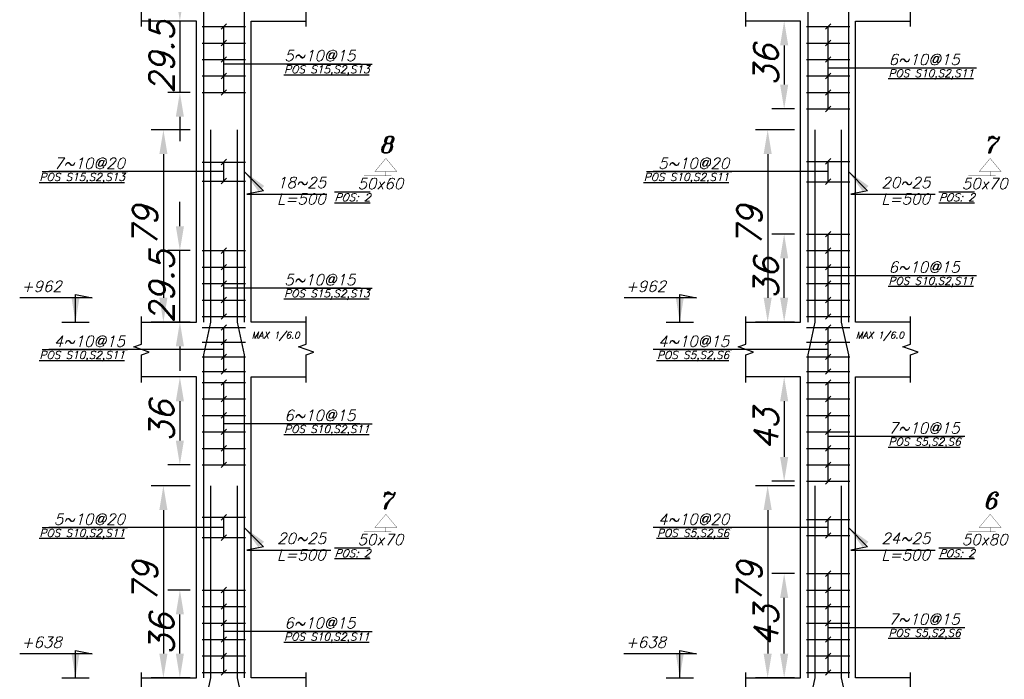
# Model space of a CAD drawing. Header units: inches. Extents: x 826 to 1034, y 702 to 834.
# Tile 8 of 93: x 892.67 to 900.76, y 721.95 to 727.38. Entities that reach past the tile are written whole.
import ezdxf
from ezdxf.enums import TextEntityAlignment as Align

# ---------------------------------------------------------------- set-up
doc = ezdxf.new("R2010")
doc.units = ezdxf.units.IN
doc.header["$MEASUREMENT"] = 0
doc.layers.add('SAZE_DRAWINGS', color=7, linetype='Continuous')
doc.styles.add('SAZE_STYLE', font='romansp.shx', dxfattribs={"oblique": 15})
doc.styles.add('SAZE_STYLE1', font='romant.shx', dxfattribs={"oblique": 15})
doc.dimstyles.new('SAZE_DIM_STYLE', dxfattribs={"dimtxt": 0.2, "dimasz": 0.2, "dimexe": 0.1, "dimexo": 0.05, "dimgap": 0.05, "dimtad": 0, "dimzin": 0, "dimdsep": 46, "dimtxsty": 'SAZE_STYLE', "dimcen": 0.09, "dimclrd": 2, "dimclre": 2, "dimclrt": 3, "dimadec": 0, "dimazin": 0, "dimtfac": 1, "dimtdec": 4, "dimtix": 1, "dimtmove": 1, "dimatfit": 3, "dimfxl": 1, "dimtolj": 1, "dimtzin": 0, "dimarcsym": 0})

# ---------------------------------------------------------------- blocks, each defined once
blk = doc.blocks.new('*D3701')
at = {"layer": 'Defpoints', "color": 0, "transparency": 16777216}
for p in [(894.1177, 723.5454), (893.8467, 721.9646), (894.1177, 721.9646)]:
    blk.add_point(p, dxfattribs=at)
at = {"layer": 'SAZE_DRAWINGS', "color": 2, "lineweight": -2, "transparency": 16777216}
for p, q in [((894.0677, 723.5454), (893.7467, 723.5454)), ((893.8467, 723.3454), (893.8467, 722.1646)), ((894.0677, 721.9646), (893.7467, 721.9646))]:
    blk.add_line(p, q, dxfattribs=at)
at = {"layer": 'SAZE_DRAWINGS', "color": 2, "transparency": 16777216}
for points in [[(893.8134, 723.3454), (893.88, 723.3454), (893.8467, 723.5454)], [(893.8134, 722.1646), (893.88, 722.1646), (893.8467, 721.9646)]]:
    blk.add_solid(points, dxfattribs=at)
at = {"layer": 'SAZE_DRAWINGS', "color": 3, "transparency": 16777216, "insert": (893.6967, 722.755), "char_height": 0.2, "attachment_point": 5, "rotation": 90, "style": 'SAZE_STYLE'}
blk.add_mtext('\\A1;79', dxfattribs=at)
blk = doc.blocks.new('*D3704')
at = {"layer": 'Defpoints', "color": 0, "transparency": 16777216}
for p in [(894.1177, 726.4721), (893.8467, 724.8913), (894.1177, 724.8913)]:
    blk.add_point(p, dxfattribs=at)
at = {"layer": 'SAZE_DRAWINGS', "color": 2, "lineweight": -2, "transparency": 16777216}
for p, q in [((894.0677, 726.4721), (893.7467, 726.4721)), ((893.8467, 726.2721), (893.8467, 725.0913)), ((894.0677, 724.8913), (893.7467, 724.8913))]:
    blk.add_line(p, q, dxfattribs=at)
at = {"layer": 'SAZE_DRAWINGS', "color": 2, "transparency": 16777216}
for points in [[(893.8134, 726.2721), (893.88, 726.2721), (893.8467, 726.4721)], [(893.8134, 725.0913), (893.88, 725.0913), (893.8467, 724.8913)]]:
    blk.add_solid(points, dxfattribs=at)
at = {"layer": 'SAZE_DRAWINGS', "color": 3, "transparency": 16777216, "insert": (893.6967, 725.6817), "char_height": 0.2, "attachment_point": 5, "rotation": 90, "style": 'SAZE_STYLE'}
blk.add_mtext('\\A1;79', dxfattribs=at)
blk = doc.blocks.new('*D3705')
at = {"layer": 'Defpoints', "color": 0, "transparency": 16777216}
for p in [(893.9822, 722.6872), (894.1177, 722.6872), (894.1177, 721.9646)]:
    blk.add_point(p, dxfattribs=at)
at = {"layer": 'SAZE_DRAWINGS', "color": 2, "lineweight": -2, "transparency": 16777216}
for p, q in [((894.0677, 722.6872), (893.8822, 722.6872)), ((893.9822, 722.1646), (893.9822, 722.4872)), ((894.0677, 721.9646), (893.8822, 721.9646))]:
    blk.add_line(p, q, dxfattribs=at)
at = {"layer": 'SAZE_DRAWINGS', "color": 2, "transparency": 16777216}
for points in [[(893.9489, 722.4872), (894.0155, 722.4872), (893.9822, 722.6872)], [(893.9489, 722.1646), (894.0155, 722.1646), (893.9822, 721.9646)]]:
    blk.add_solid(points, dxfattribs=at)
at = {"layer": 'SAZE_DRAWINGS', "color": 3, "transparency": 16777216, "insert": (893.8322, 722.3259), "char_height": 0.2, "attachment_point": 5, "rotation": 90, "style": 'SAZE_STYLE'}
blk.add_mtext('\\A1;36', dxfattribs=at)
blk = doc.blocks.new('*D3706')
at = {"layer": 'Defpoints', "color": 0, "transparency": 16777216}
for p in [(894.1177, 724.4397), (893.9822, 723.717), (894.1177, 723.717)]:
    blk.add_point(p, dxfattribs=at)
at = {"layer": 'SAZE_DRAWINGS', "color": 2, "lineweight": -2, "transparency": 16777216}
for p, q in [((894.0677, 724.4397), (893.8822, 724.4397)), ((893.9822, 724.2397), (893.9822, 723.917)), ((894.0677, 723.717), (893.8822, 723.717))]:
    blk.add_line(p, q, dxfattribs=at)
at = {"layer": 'SAZE_DRAWINGS', "color": 2, "transparency": 16777216}
for points in [[(893.9489, 724.2397), (894.0155, 724.2397), (893.9822, 724.4397)], [(893.9489, 723.917), (894.0155, 723.917), (893.9822, 723.717)]]:
    blk.add_solid(points, dxfattribs=at)
at = {"layer": 'SAZE_DRAWINGS', "color": 3, "transparency": 16777216, "insert": (893.8322, 724.0783), "char_height": 0.2, "attachment_point": 5, "rotation": 90, "style": 'SAZE_STYLE'}
blk.add_mtext('\\A1;36', dxfattribs=at)
blk = doc.blocks.new('*D3708')
at = {"layer": 'Defpoints', "color": 0, "transparency": 16777216}
for p in [(893.9822, 725.4785), (894.1177, 725.4785), (894.1177, 724.8913)]:
    blk.add_point(p, dxfattribs=at)
at = {"layer": 'SAZE_DRAWINGS', "color": 2, "lineweight": -2, "transparency": 16777216}
for p, q in [((893.9822, 725.6785), (893.9822, 725.8785)), ((894.0677, 725.4785), (893.8822, 725.4785)), ((893.9822, 724.8913), (893.9822, 725.4785)), ((894.0677, 724.8913), (893.8822, 724.8913)), ((893.9822, 724.6913), (893.9822, 724.4913))]:
    blk.add_line(p, q, dxfattribs=at)
at = {"layer": 'SAZE_DRAWINGS', "color": 2, "transparency": 16777216}
for points in [[(893.9489, 725.6785), (894.0155, 725.6785), (893.9822, 725.4785)], [(893.9489, 724.6913), (894.0155, 724.6913), (893.9822, 724.8913)]]:
    blk.add_solid(points, dxfattribs=at)
at = {"layer": 'SAZE_DRAWINGS', "color": 3, "transparency": 16777216, "insert": (893.8322, 725.1849), "char_height": 0.2, "attachment_point": 5, "rotation": 90, "style": 'SAZE_STYLE'}
blk.add_mtext('\\A1;29.5', dxfattribs=at)
blk = doc.blocks.new('*D3709')
at = {"layer": 'Defpoints', "color": 0, "transparency": 16777216}
for p in [(894.1177, 727.3664), (893.9822, 726.7793), (894.1177, 726.7793)]:
    blk.add_point(p, dxfattribs=at)
at = {"layer": 'SAZE_DRAWINGS', "color": 2, "lineweight": -2, "transparency": 16777216}
for p, q in [((893.9822, 727.5664), (893.9822, 727.7664)), ((894.0677, 727.3664), (893.8822, 727.3664)), ((893.9822, 727.3664), (893.9822, 726.7793)), ((894.0677, 726.7793), (893.8822, 726.7793)), ((893.9822, 726.5793), (893.9822, 726.3793))]:
    blk.add_line(p, q, dxfattribs=at)
at = {"layer": 'SAZE_DRAWINGS', "color": 2, "transparency": 16777216}
for points in [[(893.9489, 727.5664), (894.0155, 727.5664), (893.9822, 727.3664)], [(893.9489, 726.5793), (894.0155, 726.5793), (893.9822, 726.7793)]]:
    blk.add_solid(points, dxfattribs=at)
at = {"layer": 'SAZE_DRAWINGS', "color": 3, "transparency": 16777216, "insert": (893.8322, 727.0728), "char_height": 0.2, "attachment_point": 5, "rotation": 90, "style": 'SAZE_STYLE'}
blk.add_mtext('\\A1;29.5', dxfattribs=at)
blk = doc.blocks.new('*D3608')
at = {"layer": 'Defpoints', "color": 0, "transparency": 16777216}
for p in [(899.0859, 723.5454), (898.815, 721.9646), (899.0859, 721.9646)]:
    blk.add_point(p, dxfattribs=at)
at = {"layer": 'SAZE_DRAWINGS', "color": 2, "lineweight": -2, "transparency": 16777216}
for p, q in [((899.0359, 723.5454), (898.715, 723.5454)), ((898.815, 723.3454), (898.815, 722.1646)), ((899.0359, 721.9646), (898.715, 721.9646))]:
    blk.add_line(p, q, dxfattribs=at)
at = {"layer": 'SAZE_DRAWINGS', "color": 2, "transparency": 16777216}
for points in [[(898.7816, 723.3454), (898.8483, 723.3454), (898.815, 723.5454)], [(898.7816, 722.1646), (898.8483, 722.1646), (898.815, 721.9646)]]:
    blk.add_solid(points, dxfattribs=at)
at = {"layer": 'SAZE_DRAWINGS', "color": 3, "transparency": 16777216, "insert": (898.665, 722.755), "char_height": 0.2, "attachment_point": 5, "rotation": 90, "style": 'SAZE_STYLE'}
blk.add_mtext('\\A1;79', dxfattribs=at)
blk = doc.blocks.new('*D3611')
at = {"layer": 'Defpoints', "color": 0, "transparency": 16777216}
for p in [(899.0859, 726.4721), (898.815, 724.8913), (899.0859, 724.8913)]:
    blk.add_point(p, dxfattribs=at)
at = {"layer": 'SAZE_DRAWINGS', "color": 2, "lineweight": -2, "transparency": 16777216}
for p, q in [((899.0359, 726.4721), (898.715, 726.4721)), ((898.815, 726.2721), (898.815, 725.0913)), ((899.0359, 724.8913), (898.715, 724.8913))]:
    blk.add_line(p, q, dxfattribs=at)
at = {"layer": 'SAZE_DRAWINGS', "color": 2, "transparency": 16777216}
for points in [[(898.7816, 726.2721), (898.8483, 726.2721), (898.815, 726.4721)], [(898.7816, 725.0913), (898.8483, 725.0913), (898.815, 724.8913)]]:
    blk.add_solid(points, dxfattribs=at)
at = {"layer": 'SAZE_DRAWINGS', "color": 3, "transparency": 16777216, "insert": (898.665, 725.6817), "char_height": 0.2, "attachment_point": 5, "rotation": 90, "style": 'SAZE_STYLE'}
blk.add_mtext('\\A1;79', dxfattribs=at)
blk = doc.blocks.new('*D3601')
at = {"layer": 'Defpoints', "color": 0, "transparency": 16777216}
for p in [(898.9504, 722.8227), (899.0859, 722.8227), (899.0859, 721.9646)]:
    blk.add_point(p, dxfattribs=at)
at = {"layer": 'SAZE_DRAWINGS', "color": 2, "lineweight": -2, "transparency": 16777216}
for p, q in [((899.0359, 722.8227), (898.8504, 722.8227)), ((898.9504, 722.1646), (898.9504, 722.6227)), ((899.0359, 721.9646), (898.8504, 721.9646))]:
    blk.add_line(p, q, dxfattribs=at)
at = {"layer": 'SAZE_DRAWINGS', "color": 2, "transparency": 16777216}
for points in [[(898.9171, 722.6227), (898.9838, 722.6227), (898.9504, 722.8227)], [(898.9171, 722.1646), (898.9838, 722.1646), (898.9504, 721.9646)]]:
    blk.add_solid(points, dxfattribs=at)
at = {"layer": 'SAZE_DRAWINGS', "color": 3, "transparency": 16777216, "insert": (898.8004, 722.3936), "char_height": 0.2, "attachment_point": 5, "rotation": 90, "style": 'SAZE_STYLE'}
blk.add_mtext('\\A1;43', dxfattribs=at)
blk = doc.blocks.new('*D3602')
at = {"layer": 'Defpoints', "color": 0, "transparency": 16777216}
for p in [(899.0859, 724.4397), (898.9504, 723.5815), (899.0859, 723.5815)]:
    blk.add_point(p, dxfattribs=at)
at = {"layer": 'SAZE_DRAWINGS', "color": 2, "lineweight": -2, "transparency": 16777216}
for p, q in [((899.0359, 724.4397), (898.8504, 724.4397)), ((898.9504, 724.2397), (898.9504, 723.7815)), ((899.0359, 723.5815), (898.8504, 723.5815))]:
    blk.add_line(p, q, dxfattribs=at)
at = {"layer": 'SAZE_DRAWINGS', "color": 2, "transparency": 16777216}
for points in [[(898.9171, 724.2397), (898.9838, 724.2397), (898.9504, 724.4397)], [(898.9171, 723.7815), (898.9838, 723.7815), (898.9504, 723.5815)]]:
    blk.add_solid(points, dxfattribs=at)
at = {"layer": 'SAZE_DRAWINGS', "color": 3, "transparency": 16777216, "insert": (898.8004, 724.0106), "char_height": 0.2, "attachment_point": 5, "rotation": 90, "style": 'SAZE_STYLE'}
blk.add_mtext('\\A1;43', dxfattribs=at)
blk = doc.blocks.new('*D3604')
at = {"layer": 'Defpoints', "color": 0, "transparency": 16777216}
for p in [(898.9504, 725.614), (899.0859, 725.614), (899.0859, 724.8913)]:
    blk.add_point(p, dxfattribs=at)
at = {"layer": 'SAZE_DRAWINGS', "color": 2, "lineweight": -2, "transparency": 16777216}
for p, q in [((899.0359, 725.614), (898.8504, 725.614)), ((898.9504, 725.0913), (898.9504, 725.414)), ((899.0359, 724.8913), (898.8504, 724.8913))]:
    blk.add_line(p, q, dxfattribs=at)
at = {"layer": 'SAZE_DRAWINGS', "color": 2, "transparency": 16777216}
for points in [[(898.9171, 725.414), (898.9838, 725.414), (898.9504, 725.614)], [(898.9171, 725.0913), (898.9838, 725.0913), (898.9504, 724.8913)]]:
    blk.add_solid(points, dxfattribs=at)
at = {"layer": 'SAZE_DRAWINGS', "color": 3, "transparency": 16777216, "insert": (898.8004, 725.2527), "char_height": 0.2, "attachment_point": 5, "rotation": 90, "style": 'SAZE_STYLE'}
blk.add_mtext('\\A1;36', dxfattribs=at)
blk = doc.blocks.new('*D3605')
at = {"layer": 'Defpoints', "color": 0, "transparency": 16777216}
for p in [(899.0859, 727.3664), (898.9504, 726.6438), (899.0859, 726.6438)]:
    blk.add_point(p, dxfattribs=at)
at = {"layer": 'SAZE_DRAWINGS', "color": 2, "lineweight": -2, "transparency": 16777216}
for p, q in [((899.0359, 727.3664), (898.8504, 727.3664)), ((898.9504, 727.1664), (898.9504, 726.8438)), ((899.0359, 726.6438), (898.8504, 726.6438))]:
    blk.add_line(p, q, dxfattribs=at)
at = {"layer": 'SAZE_DRAWINGS', "color": 2, "transparency": 16777216}
for points in [[(898.9171, 727.1664), (898.9838, 727.1664), (898.9504, 727.3664)], [(898.9171, 726.8438), (898.9838, 726.8438), (898.9504, 726.6438)]]:
    blk.add_solid(points, dxfattribs=at)
at = {"layer": 'SAZE_DRAWINGS', "color": 3, "transparency": 16777216, "insert": (898.8004, 727.0051), "char_height": 0.2, "attachment_point": 5, "rotation": 90, "style": 'SAZE_STYLE'}
blk.add_mtext('\\A1;36', dxfattribs=at)

msp = doc.modelspace()

# ---------------------------------------------------------------- linework, layer by layer
at = {"layer": 'SAZE_DRAWINGS', "color": 3}
for p, q in [((894.1651, 727.3213), (894.5219, 727.3213)), ((899.1334, 727.3213), (899.4902, 727.3213)), ((894.1651, 727.1858), (894.5219, 727.1858)), ((899.1334, 727.1858), (899.4902, 727.1858)), ((894.1651, 727.0503), (894.5219, 727.0503)), ((899.1334, 727.0503), (899.4902, 727.0503)), ((894.1651, 726.9148), (894.5219, 726.9148)), ((899.1334, 726.9148), (899.4902, 726.9148)), ((894.1651, 726.7793), (894.5219, 726.7793)), ((899.1334, 726.7793), (899.4902, 726.7793)), ((899.1334, 726.6438), (899.4902, 726.6438)), ((894.1651, 726.2072), (894.5219, 726.2072)), ((899.1334, 726.2124), (899.4902, 726.2124)), ((894.1651, 726.0506), (894.5219, 726.0506)), ((899.1334, 726.0453), (899.4902, 726.0453)), ((899.1334, 725.614), (899.4902, 725.614)), ((894.1651, 725.4785), (894.5219, 725.4785)), ((899.1334, 725.4785), (899.4902, 725.4785)), ((894.1651, 725.343), (894.5219, 725.343)), ((899.1334, 725.343), (899.4902, 725.343)), ((894.1651, 725.2075), (894.5219, 725.2075)), ((899.1334, 725.2075), (899.4902, 725.2075)), ((894.1651, 725.072), (894.5219, 725.072)), ((899.1334, 725.072), (899.4902, 725.072)), ((894.1651, 724.9365), (894.5219, 724.9365)), ((899.1334, 724.9365), (899.4902, 724.9365)), ((893.0111, 724.8913), (893.2369, 724.8913)), ((894.1651, 724.8462), (894.5219, 724.8462)), ((897.9794, 724.8913), (898.2052, 724.8913)), ((899.1334, 724.8462), (899.4902, 724.8462)), ((894.1651, 724.7257), (894.5219, 724.7257)), ((899.1334, 724.7257), (899.4902, 724.7257)), ((894.1651, 724.6053), (894.5219, 724.6053)), ((899.1334, 724.6053), (899.4902, 724.6053)), ((894.1651, 724.4848), (894.5219, 724.4848)), ((899.1334, 724.4848), (899.4902, 724.4848)), ((894.1651, 724.3945), (894.5219, 724.3945)), ((899.1334, 724.3945), (899.4902, 724.3945)), ((894.1651, 724.259), (894.5219, 724.259)), ((899.1334, 724.259), (899.4902, 724.259)), ((894.1651, 724.1235), (894.5219, 724.1235)), ((899.1334, 724.1235), (899.4902, 724.1235)), ((894.1651, 723.988), (894.5219, 723.988)), ((899.1334, 723.988), (899.4902, 723.988)), ((894.1651, 723.8525), (894.5219, 723.8525)), ((899.1334, 723.8525), (899.4902, 723.8525)), ((894.1651, 723.717), (894.5219, 723.717)), ((899.1334, 723.717), (899.4902, 723.717)), ((899.1334, 723.5815), (899.4902, 723.5815)), ((894.1651, 723.2857), (894.5219, 723.2857)), ((899.1334, 723.2684), (899.4902, 723.2684)), ((894.1651, 723.1186), (894.5219, 723.1186)), ((899.1334, 723.1359), (899.4902, 723.1359)), ((899.1334, 722.8227), (899.4902, 722.8227)), ((894.1651, 722.6872), (894.5219, 722.6872)), ((899.1334, 722.6872), (899.4902, 722.6872)), ((894.1651, 722.5517), (894.5219, 722.5517)), ((899.1334, 722.5517), (899.4902, 722.5517)), ((894.1651, 722.4162), (894.5219, 722.4162)), ((899.1334, 722.4162), (899.4902, 722.4162)), ((894.1651, 722.2807), (894.5219, 722.2807)), ((899.1334, 722.2807), (899.4902, 722.2807)), ((894.1651, 722.1452), (894.5219, 722.1452)), ((899.1334, 722.1452), (899.4902, 722.1452)), ((893.0111, 721.9646), (893.2369, 721.9646)), ((894.1651, 722.0097), (894.5219, 722.0097)), ((897.9794, 721.9646), (898.2052, 721.9646)), ((899.1334, 722.0097), (899.4902, 722.0097))]:
    msp.add_line(p, q, dxfattribs=at)
at = {"layer": 'SAZE_DRAWINGS', "color": 2}
for p, q in [((894.3661, 727.3438), (894.3209, 727.2987)), ((894.3435, 726.7793), (894.3435, 727.3213)), ((899.3344, 727.3438), (899.2892, 727.2987)), ((899.3118, 726.6438), (899.3118, 727.3213)), ((894.3661, 727.2083), (894.3209, 727.1632)), ((899.3344, 727.2083), (899.2892, 727.1632)), ((894.3661, 727.0728), (894.3209, 727.0277)), ((899.3344, 727.0728), (899.2892, 727.0277)), ((894.3435, 727.0141), (895.4668, 727.0141)), ((899.3118, 726.9825), (900.4307, 726.9825)), ((894.3661, 726.9373), (894.3209, 726.8922)), ((899.3344, 726.9373), (899.2892, 726.8922)), ((894.3661, 726.8018), (894.3209, 726.7567)), ((899.3344, 726.8018), (899.2892, 726.7567)), ((899.3344, 726.6663), (899.2892, 726.6212)), ((894.3661, 726.2297), (894.3209, 726.1846)), ((899.3344, 726.235), (899.2892, 726.1898)), ((894.3435, 726.0506), (894.3435, 726.2072)), ((899.3118, 726.0453), (899.3118, 726.2124)), ((894.3435, 726.1289), (892.9041, 726.1289)), ((894.3661, 726.0732), (894.3209, 726.028)), ((899.3118, 726.1289), (897.8724, 726.1289)), ((899.3344, 726.0679), (899.2892, 726.0227)), ((899.3344, 725.6366), (899.2892, 725.5914)), ((899.3118, 724.9365), (899.3118, 725.614)), ((894.3661, 725.5011), (894.3209, 725.4559)), ((899.3344, 725.5011), (899.2892, 725.4559)), ((894.3435, 724.9365), (894.3435, 725.4785)), ((894.3661, 725.3656), (894.3209, 725.3204)), ((899.3344, 725.3656), (899.2892, 725.3204)), ((899.3118, 725.2752), (900.4307, 725.2752)), ((894.3661, 725.2301), (894.3209, 725.1849)), ((894.3435, 725.1714), (895.4668, 725.1714)), ((899.3344, 725.2301), (899.2892, 725.1849)), ((894.3661, 725.0946), (894.3209, 725.0494)), ((899.3344, 725.0946), (899.2892, 725.0494)), ((894.3661, 724.9591), (894.3209, 724.9139)), ((899.3344, 724.9591), (899.2892, 724.9139)), ((894.3661, 724.8687), (894.3209, 724.8236)), ((894.3435, 724.4848), (894.3435, 724.8462)), ((899.3344, 724.8687), (899.2892, 724.8236)), ((899.3118, 724.4848), (899.3118, 724.8462)), ((894.3661, 724.7483), (894.3209, 724.7031)), ((899.3344, 724.7483), (899.2892, 724.7031)), ((894.3435, 724.6655), (892.9041, 724.6655)), ((894.3661, 724.6279), (894.3209, 724.5827)), ((899.3118, 724.6655), (897.8724, 724.6655)), ((899.3344, 724.6279), (899.2892, 724.5827)), ((894.3661, 724.5074), (894.3209, 724.4622)), ((899.3344, 724.5074), (899.2892, 724.4622)), ((894.3661, 724.4171), (894.3209, 724.3719)), ((894.3435, 723.717), (894.3435, 724.3945)), ((899.3344, 724.4171), (899.2892, 724.3719)), ((899.3118, 723.5815), (899.3118, 724.3945)), ((894.3661, 724.2816), (894.3209, 724.2364)), ((899.3344, 724.2816), (899.2892, 724.2364)), ((894.3661, 724.1461), (894.3209, 724.1009)), ((899.3344, 724.1461), (899.2892, 724.1009)), ((894.3435, 724.0558), (895.4625, 724.0558)), ((894.3661, 724.0106), (894.3209, 723.9654)), ((899.3344, 724.0106), (899.2892, 723.9654)), ((894.3661, 723.8751), (894.3209, 723.8299)), ((899.3344, 723.8751), (899.2892, 723.8299)), ((899.3118, 723.9519), (900.435, 723.9519)), ((894.3661, 723.7396), (894.3209, 723.6944)), ((899.3344, 723.7396), (899.2892, 723.6944)), ((899.3344, 723.6041), (899.2892, 723.5589)), ((894.3661, 723.3083), (894.3209, 723.2631)), ((894.3435, 723.1186), (894.3435, 723.2857)), ((899.3344, 723.2909), (899.2892, 723.2458)), ((899.3118, 723.1359), (899.3118, 723.2684)), ((894.3435, 723.2021), (892.9041, 723.2021)), ((899.3118, 723.2021), (897.8724, 723.2021)), ((899.3344, 723.1585), (899.2892, 723.1133)), ((894.3661, 723.1411), (894.3209, 723.096)), ((899.3344, 722.8453), (899.2892, 722.8001)), ((899.3118, 722.0097), (899.3118, 722.8227)), ((894.3661, 722.7098), (894.3209, 722.6646)), ((894.3435, 722.0097), (894.3435, 722.6872)), ((899.3344, 722.7098), (899.2892, 722.6646)), ((894.3661, 722.5743), (894.3209, 722.5291)), ((899.3344, 722.5743), (899.2892, 722.5291)), ((894.3661, 722.4388), (894.3209, 722.3936)), ((899.3344, 722.4388), (899.2892, 722.3936)), ((894.3435, 722.3485), (895.4625, 722.3485)), ((899.3118, 722.3801), (900.435, 722.3801)), ((894.3661, 722.3033), (894.3209, 722.2581)), ((899.3344, 722.3033), (899.2892, 722.2581)), ((894.3661, 722.1678), (894.3209, 722.1226)), ((899.3344, 722.1678), (899.2892, 722.1226)), ((894.3661, 722.0323), (894.3209, 721.9872)), ((899.3344, 722.0323), (899.2892, 721.9872))]:
    msp.add_line(p, q, dxfattribs=at)
at = {"layer": 'SAZE_DRAWINGS', "color": 6}
for points in [[(894.2351, 729.3989), (894.2351, 727.8181), (894.1764, 727.5471), (894.1764, 724.8913)], [(894.4519, 729.3989), (894.4519, 727.8181), (894.5106, 727.5471), (894.5106, 724.8913)], [(899.2034, 729.3989), (899.2034, 727.8181), (899.1447, 727.5471), (899.1447, 724.8913)], [(899.4202, 729.3989), (899.4202, 727.8181), (899.4789, 727.5471), (899.4789, 724.8913)], [(894.2351, 726.4721), (894.2351, 724.8913), (894.1764, 724.6203), (894.1764, 721.9646)], [(894.4519, 726.4721), (894.4519, 724.8913), (894.5106, 724.6203), (894.5106, 721.9646)], [(899.2034, 726.4721), (899.2034, 724.8913), (899.1447, 724.6203), (899.1447, 721.9646)], [(899.4202, 726.4721), (899.4202, 724.8913), (899.4789, 724.6203), (899.4789, 721.9646)], [(894.2351, 723.5454), (894.2351, 721.9646), (894.1764, 721.6936), (894.1764, 719.0378)], [(894.4519, 723.5454), (894.4519, 721.9646), (894.5106, 721.6936), (894.5106, 719.0378)], [(899.2034, 723.5454), (899.2034, 721.9646), (899.1447, 721.6936), (899.1447, 719.0378)], [(899.4202, 723.5454), (899.4202, 721.9646), (899.4789, 721.6936), (899.4789, 719.0378)]]:
    msp.add_lwpolyline(points, dxfattribs=at)
at = {"layer": 'SAZE_DRAWINGS', "color": 1}
for points in [[(893.666, 727.3213), (893.666, 727.5471), (893.7293, 727.5697), (893.6028, 727.6148), (893.666, 727.6374), (893.666, 727.8632)], [(895.021, 727.3213), (895.021, 727.5471), (895.0842, 727.5697), (894.9578, 727.6148), (895.021, 727.6374), (895.021, 727.8632)], [(898.6343, 727.3213), (898.6343, 727.5471), (898.6975, 727.5697), (898.5711, 727.6148), (898.6343, 727.6374), (898.6343, 727.8632)], [(899.9893, 727.3213), (899.9893, 727.5471), (900.0525, 727.5697), (899.926, 727.6148), (899.9893, 727.6374), (899.9893, 727.8632)], [(893.666, 724.3945), (893.666, 724.6203), (893.7293, 724.6429), (893.6028, 724.6881), (893.666, 724.7107), (893.666, 724.9365)], [(895.021, 724.3945), (895.021, 724.6203), (895.0842, 724.6429), (894.9578, 724.6881), (895.021, 724.7107), (895.021, 724.9365)], [(898.6343, 724.3945), (898.6343, 724.6203), (898.6975, 724.6429), (898.5711, 724.6881), (898.6343, 724.7107), (898.6343, 724.9365)], [(899.9893, 724.3945), (899.9893, 724.6203), (900.0525, 724.6429), (899.926, 724.6881), (899.9893, 724.7107), (899.9893, 724.9365)], [(893.666, 721.4677), (893.666, 721.6936), (893.7293, 721.7162), (893.6028, 721.7613), (893.666, 721.7839), (893.666, 722.0097)], [(895.021, 721.4677), (895.021, 721.6936), (895.0842, 721.7162), (894.9578, 721.7613), (895.021, 721.7839), (895.021, 722.0097)], [(898.6343, 721.4677), (898.6343, 721.6936), (898.6975, 721.7162), (898.5711, 721.7613), (898.6343, 721.7839), (898.6343, 722.0097)], [(899.9893, 721.4677), (899.9893, 721.6936), (900.0525, 721.7162), (899.926, 721.7613), (899.9893, 721.7839), (899.9893, 722.0097)]]:
    msp.add_lwpolyline(points, dxfattribs=at)
at = {"layer": 'SAZE_DRAWINGS', "color": 3}
for points in [[(893.666, 724.8913), (894.1177, 724.8913), (894.1177, 727.3664), (893.666, 727.3664)], [(895.021, 724.8913), (894.5693, 724.8913), (894.5693, 727.3664), (895.021, 727.3664)], [(898.6343, 724.8913), (899.0859, 724.8913), (899.0859, 727.3664), (898.6343, 727.3664)], [(899.9893, 724.8913), (899.5376, 724.8913), (899.5376, 727.3664), (899.9893, 727.3664)], [(893.666, 721.9646), (894.1177, 721.9646), (894.1177, 724.4397), (893.666, 724.4397)], [(895.021, 721.9646), (894.5693, 721.9646), (894.5693, 724.4397), (895.021, 724.4397)], [(898.6343, 721.9646), (899.0859, 721.9646), (899.0859, 724.4397), (898.6343, 724.4397)], [(899.9893, 721.9646), (899.5376, 721.9646), (899.5376, 724.4397), (899.9893, 724.4397)]]:
    msp.add_lwpolyline(points, dxfattribs=at)
at = {"layer": 'SAZE_DRAWINGS', "color": 3, "const_width": 0.00226}
for points in [[(895.5856, 726.1289), (895.7662, 726.1289), (895.6759, 726.2373)], [(900.5538, 726.1289), (900.7345, 726.1289), (900.6442, 726.2373)], [(895.5856, 723.2021), (895.7662, 723.2021), (895.6759, 723.3105)], [(900.5538, 723.2021), (900.7345, 723.2021), (900.6442, 723.3105)]]:
    msp.add_lwpolyline(points, close=True, dxfattribs=at)
for points in [[(895.6759, 726.1289), (895.6759, 726.0927), (895.7211, 726.0927), (895.4952, 726.0927)], [(900.6442, 726.1289), (900.6442, 726.0927), (900.6893, 726.0927), (900.4635, 726.0927)], [(895.6759, 723.2021), (895.6759, 723.166), (895.7211, 723.166), (895.4952, 723.166)], [(900.6442, 723.2021), (900.6442, 723.166), (900.6893, 723.166), (900.4635, 723.166)]]:
    msp.add_lwpolyline(points, dxfattribs=at)

# ---------------------------------------------------------------- texts
at = {"layer": 'SAZE_DRAWINGS', "color": 2, "style": 'SAZE_STYLE', "oblique": 15}
for s, p in [('5~10@15', (894.8403, 727.0367)), ('6~10@15', (899.8086, 727.0051)), ('6~10@15', (899.8086, 725.2978)), ('5~10@15', (894.8403, 725.1939)), ('6~10@15', (894.8403, 724.0783)), ('7~10@15', (899.8086, 723.9745)), ('6~10@15', (894.8403, 722.3711)), ('7~10@15', (899.8086, 722.4027))]:
    msp.add_text(s, height=0.09033, dxfattribs=at).set_placement(p)
for s, p in [('%%U%%OPOS S15,S2,S13', (894.8404, 727.0006)), ('%%U%%OPOS S10,S2,S11', (899.8087, 726.969)), ('%%U%%OPOS S10,S2,S11', (899.8087, 725.2617)), ('%%U%%OPOS S15,S2,S13', (894.8404, 725.1578)), ('%%U%%OPOS S10,S2,S11', (894.8404, 724.0422)), ('%%U%%OPOS S5,S2,S6', (899.8087, 723.9383)), ('%%U%%OPOS S5,S2,S6', (899.8087, 722.3665)), ('%%U%%OPOS S10,S2,S11', (894.8404, 722.3349))]:
    msp.add_text(s, height=0.063232, dxfattribs=at).set_placement(p, align=Align.TOP_LEFT)
at = {"layer": 'SAZE_DRAWINGS', "color": 3, "style": 'SAZE_STYLE1', "oblique": 15}
for s, p in [('8', (895.6759, 726.2824)), ('7', (900.6442, 726.2824)), ('7', (895.6759, 723.3557)), ('6', (900.6442, 723.3557))]:
    msp.add_text(s, height=0.1355, dxfattribs=at).set_placement(p, align=Align.CENTER)
at = {"layer": 'SAZE_DRAWINGS', "color": 2, "style": 'SAZE_STYLE', "oblique": 15}
for s, p in [('7~10@20', (893.5305, 726.1515)), ('5~10@20', (898.4988, 726.1515)), ('4~10@15', (893.5305, 724.6881)), ('4~10@15', (898.4988, 724.6881)), ('5~10@20', (893.5305, 723.2247)), ('4~10@20', (898.4988, 723.2247))]:
    msp.add_text(s, height=0.09033, dxfattribs=at).set_placement(p, align=Align.RIGHT)
for s, p in [('%%U%%OPOS S15,S2,S13', (893.5306, 726.1153)), ('%%U%%OPOS S10,S2,S11', (898.4989, 726.1153)), ('%%U%%OPOS S10,S2,S11', (893.5306, 724.6519)), ('%%U%%OPOS S5,S2,S6', (898.4989, 724.6519)), ('%%U%%OPOS S10,S2,S11', (893.5306, 723.1886)), ('%%U%%OPOS S5,S2,S6', (898.4989, 723.1886))]:
    msp.add_text(s, height=0.063232, dxfattribs=at).set_placement(p, align=Align.TOP_RIGHT)
at = {"layer": 'SAZE_DRAWINGS', "color": 3, "style": 'SAZE_STYLE1', "oblique": 15}
for s, p in [('50x60', (895.6307, 726.0747)), ('50x70', (900.599, 726.0747)), ('50x70', (895.6307, 723.1479)), ('50x80', (900.599, 723.1479))]:
    msp.add_text(s, height=0.09033, dxfattribs=at).set_placement(p, align=Align.TOP_CENTER)
at = {"layer": 'SAZE_DRAWINGS', "color": 3, "style": 'SAZE_STYLE', "oblique": 15}
for p in [(894.5716, 724.7558), (899.5399, 724.7558)]:
    msp.add_text('MAX 1/6.0', height=0.0542, dxfattribs=at).set_placement(p)
at = {"layer": 'SAZE_DRAWINGS', "color": 3, "char_height": 0.09033, "style": 'SAZE_STYLE'}
for s, insert, attachment_point in [('\\A1;18~25', (894.7816, 725.9934), 7), ('\\A1;20~25', (899.7499, 725.9934), 7), ('+962', (893.0111, 725.1397), 9), ('+962', (897.9794, 725.1397), 9), ('\\A1;20~25', (894.7816, 723.0666), 7), ('\\A1;24~25', (899.7499, 723.0666), 7), ('+638', (893.0111, 722.213), 9), ('+638', (897.9794, 722.213), 9)]:
    msp.add_mtext(s, dxfattribs=dict(at, insert=insert, attachment_point=attachment_point))
at = {"layer": 'SAZE_DRAWINGS', "color": 2, "attachment_point": 1, "style": 'SAZE_STYLE'}
for s, insert, char_height in [('L=500', (894.7816, 725.9482), 0.09033), ('{\\Q20;\\L\\OPOS: 2}', (895.2527, 725.9482), 0.063232), ('L=500', (899.7499, 725.9482), 0.09033), ('{\\Q20;\\L\\OPOS: 2}', (900.2209, 725.9482), 0.063232), ('L=500', (894.7816, 723.0215), 0.09033), ('{\\Q20;\\L\\OPOS: 2}', (895.2527, 723.0215), 0.063232), ('L=500', (899.7499, 723.0215), 0.09033), ('{\\Q20;\\L\\OPOS: 2}', (900.2209, 723.0215), 0.063232)]:
    msp.add_mtext(s, dxfattribs=dict(at, insert=insert, char_height=char_height))

# ---------------------------------------------------------------- dimensions: what is measured, and where the dimension line sits
at = {"layer": 'SAZE_DRAWINGS', "color": 3}
for base, p1, p2, override, picture, middle in [((893.9822, 726.7793), (894.1177, 727.3664), (894.1177, 726.7793), {"dimtxt": 0.2, "dimasz": 0.2, "dimgap": 0.05, "dimtad": 1, "dimtoh": 1, "dimdec": 1, "dimlfac": 50, "dimrnd": 0.5, "dimzin": 8, "dimclrd": 2, "dimclre": 2, "dimclrt": 3}, '*D3709', (893.8322, 727.0728)), ((898.9504, 726.6438), (899.0859, 727.3664), (899.0859, 726.6438), {"dimtxt": 0.2, "dimasz": 0.2, "dimgap": 0.05, "dimtad": 1, "dimtoh": 1, "dimdec": 1, "dimlfac": 50, "dimrnd": 0.5, "dimzin": 8, "dimclrd": 2, "dimclre": 2, "dimclrt": 3}, '*D3605', (898.8004, 727.0051)), ((893.8467, 724.8913), (894.1177, 726.4721), (894.1177, 724.8913), {"dimtxt": 0.2, "dimasz": 0.2, "dimgap": 0.05, "dimtad": 1, "dimtoh": 1, "dimdec": 1, "dimlfac": 50, "dimrnd": 1, "dimzin": 8, "dimclrd": 2, "dimclre": 2, "dimclrt": 3}, '*D3704', (893.6967, 725.6817)), ((898.815, 724.8913), (899.0859, 726.4721), (899.0859, 724.8913), {"dimtxt": 0.2, "dimasz": 0.2, "dimgap": 0.05, "dimtad": 1, "dimtoh": 1, "dimdec": 1, "dimlfac": 50, "dimrnd": 1, "dimzin": 8, "dimclrd": 2, "dimclre": 2, "dimclrt": 3}, '*D3611', (898.665, 725.6817)), ((893.9822, 725.4785), (894.1177, 724.8913), (894.1177, 725.4785), {"dimtxt": 0.2, "dimasz": 0.2, "dimgap": 0.05, "dimtad": 1, "dimtoh": 1, "dimdec": 1, "dimlfac": 50, "dimrnd": 0.5, "dimzin": 8, "dimclrd": 2, "dimclre": 2, "dimclrt": 3}, '*D3708', (893.8322, 725.1849)), ((898.9504, 725.614), (899.0859, 724.8913), (899.0859, 725.614), {"dimtxt": 0.2, "dimasz": 0.2, "dimgap": 0.05, "dimtad": 1, "dimtoh": 1, "dimdec": 1, "dimlfac": 50, "dimrnd": 0.5, "dimzin": 8, "dimclrd": 2, "dimclre": 2, "dimclrt": 3}, '*D3604', (898.8004, 725.2527)), ((893.9822, 723.717), (894.1177, 724.4397), (894.1177, 723.717), {"dimtxt": 0.2, "dimasz": 0.2, "dimgap": 0.05, "dimtad": 1, "dimtoh": 1, "dimdec": 1, "dimlfac": 50, "dimrnd": 0.5, "dimzin": 8, "dimclrd": 2, "dimclre": 2, "dimclrt": 3}, '*D3706', (893.8322, 724.0783)), ((898.9504, 723.5815), (899.0859, 724.4397), (899.0859, 723.5815), {"dimtxt": 0.2, "dimasz": 0.2, "dimgap": 0.05, "dimtad": 1, "dimtoh": 1, "dimdec": 1, "dimlfac": 50, "dimrnd": 0.5, "dimzin": 8, "dimclrd": 2, "dimclre": 2, "dimclrt": 3}, '*D3602', (898.8004, 724.0106)), ((893.8467, 721.9646), (894.1177, 723.5454), (894.1177, 721.9646), {"dimtxt": 0.2, "dimasz": 0.2, "dimgap": 0.05, "dimtad": 1, "dimtoh": 1, "dimdec": 1, "dimlfac": 50, "dimrnd": 1, "dimzin": 8, "dimclrd": 2, "dimclre": 2, "dimclrt": 3}, '*D3701', (893.6967, 722.755)), ((898.815, 721.9646), (899.0859, 723.5454), (899.0859, 721.9646), {"dimtxt": 0.2, "dimasz": 0.2, "dimgap": 0.05, "dimtad": 1, "dimtoh": 1, "dimdec": 1, "dimlfac": 50, "dimrnd": 1, "dimzin": 8, "dimclrd": 2, "dimclre": 2, "dimclrt": 3}, '*D3608', (898.665, 722.755)), ((898.9504, 722.8227), (899.0859, 721.9646), (899.0859, 722.8227), {"dimtxt": 0.2, "dimasz": 0.2, "dimgap": 0.05, "dimtad": 1, "dimtoh": 1, "dimdec": 1, "dimlfac": 50, "dimrnd": 0.5, "dimzin": 8, "dimclrd": 2, "dimclre": 2, "dimclrt": 3}, '*D3601', (898.8004, 722.3936)), ((893.9822, 722.6872), (894.1177, 721.9646), (894.1177, 722.6872), {"dimtxt": 0.2, "dimasz": 0.2, "dimgap": 0.05, "dimtad": 1, "dimtoh": 1, "dimdec": 1, "dimlfac": 50, "dimrnd": 0.5, "dimzin": 8, "dimclrd": 2, "dimclre": 2, "dimclrt": 3}, '*D3705', (893.8322, 722.3259))]:
    dim = msp.add_linear_dim(base=base, p1=p1, p2=p2, angle=90, dimstyle='SAZE_DIM_STYLE', override=override, dxfattribs=at)
    dim.commit()
    dim.dimension.update_dxf_attribs({"geometry": picture, "text_midpoint": middle})

# ---------------------------------------------------------------- leaders
at = {"layer": 'SAZE_DRAWINGS', "color": 7, "annotation_type": 0, "has_hookline": 1}
for points, hookline_direction, text_width in [([(894.5106, 726.1289), (894.6687, 725.9708), (894.5316, 725.9434), (894.7316, 725.9434)], 0, 0.409), ([(899.4789, 726.1289), (899.637, 725.9708), (899.4999, 725.9434), (899.6999, 725.9434)], 0, 0.4415), ([(893.124, 724.8913), (893.124, 725.1172), (893.2611, 725.0897), (893.0611, 725.0897)], 1, 0.3447), ([(898.0923, 724.8913), (898.0923, 725.1172), (898.2294, 725.0897), (898.0294, 725.0897)], 1, 0.3447), ([(894.5106, 723.2021), (894.6687, 723.044), (894.5316, 723.0166), (894.7316, 723.0166)], 0, 0.4415), ([(899.4789, 723.2021), (899.637, 723.044), (899.4999, 723.0166), (899.6999, 723.0166)], 0, 0.4415), ([(893.124, 721.9646), (893.124, 722.1904), (893.2611, 722.163), (893.0611, 722.163)], 1, 0.3459), ([(898.0923, 721.9646), (898.0923, 722.1904), (898.2294, 722.163), (898.0294, 722.163)], 1, 0.3459)]:
    msp.add_leader(points, dimstyle='SAZE_DIM_STYLE', override={"dimasz": 0.2, "dimgap": 0.05, "dimtad": 1, "dimtoh": 1, "dimrnd": 0.05, "dimclrd": 2}, dxfattribs=dict(at, hookline_direction=hookline_direction, text_width=text_width))

doc.saveas('drawing.dxf')
